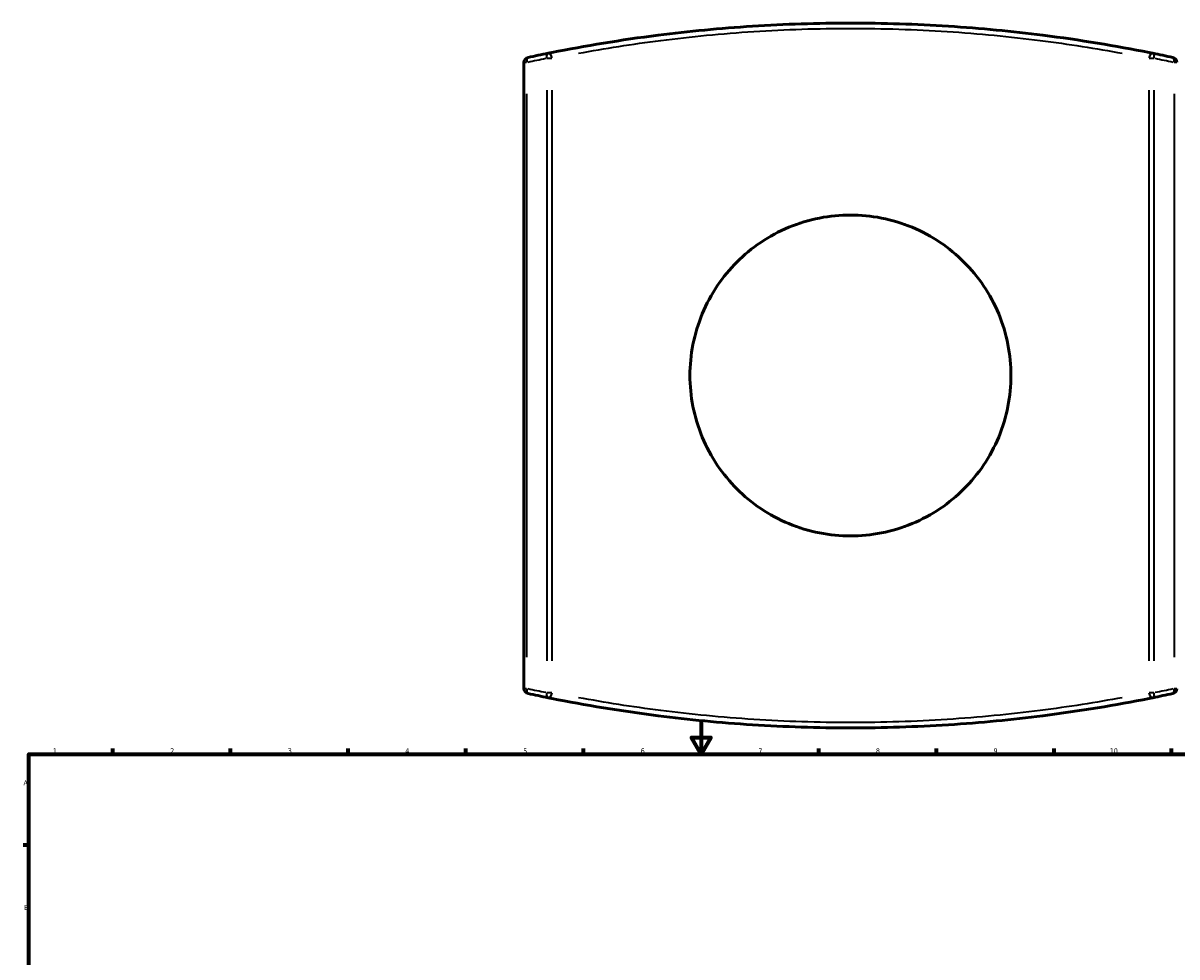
# Model space of a CAD drawing. Header units: millimetres. Extents: x -298 to 1402, y -344 to 1010.
# Tile 4 of 7: x 17 to 704, y 453 to 1010. Entities that reach past the tile are written whole.
import ezdxf

# ---------------------------------------------------------------- set-up
doc = ezdxf.new("R2010")
doc.units = ezdxf.units.MM
for name, color, linetype, lineweight in [('Border (ANSI)', 7, 'Continuous', 70), ('Visible (ANSI)', 7, 'Continuous', 50), ('Visible Narrow (ANSI)', 7, 'Continuous', 35)]:
    doc.layers.add(name, color=color, linetype=linetype, lineweight=lineweight)
doc.styles.add('Note Text (ANSI)', font='tahoma.ttf')

# ---------------------------------------------------------------- blocks, each defined once
blk = doc.blocks.new('Borders Default Border')
at = {"layer": 'Border (ANSI)'}
for p, q in [((70.08, 574), (70.08, 577.45)), ((140.17, 574), (140.17, 577.45)), ((210.25, 574), (210.25, 577.45)), ((280.33, 574), (280.33, 577.45)), ((350.42, 574), (350.42, 577.45)), ((490.58, 574), (490.58, 577.45)), ((560.67, 574), (560.67, 577.45)), ((630.75, 574), (630.75, 577.45)), ((700.83, 574), (700.83, 577.45)), ((20, 519.75), (16.55, 519.75))]:
    blk.add_line(p, q, dxfattribs=at)
at = {"layer": 'Border (ANSI)', "flags": 128}
for points in [[(420.5, 594), (420.5, 574), (414.73, 584), (426.27, 584), (420.5, 574)], [(20, 20), (20, 574), (821, 574), (821, 20), (20, 20)]]:
    blk.add_lwpolyline(points, dxfattribs=at)
at = {"layer": 'Border (ANSI)', "attachment_point": 7, "style": 'Note Text (ANSI)'}
for s, insert, char_height in [('1', (34.35, 574.4), 3.05), ('2', (104.2, 574.4), 3.05), ('3', (174.26, 574.34), 3.05), ('4', (244.23, 574.4), 3.05), ('5', (314.48, 574.34), 3.05), ('6', (384.49, 574.34), 3.05), ('7', (454.6, 574.4), 3.05), ('8', (524.63, 574.33), 3.05), ('9', (594.7, 574.34), 3.05), ('10', (663.96, 574.34), 3.048), ('A', (16.78, 555.35), 3.05), ('B', (17.15, 481.1), 3.05)]:
    blk.add_mtext(s, dxfattribs=dict(at, insert=insert, char_height=char_height))

msp = doc.modelspace()

# ---------------------------------------------------------------- linework, layer by layer
at = {"layer": 'Visible (ANSI)'}
msp.add_line((314.968, 986.094), (314.968, 613.174), dxfattribs=at)
for centre, radius, start, end in [((509.468, 98.414), 911.22, 101.40321, 102.164642), ((509.468, 98.414), 911.22, 77.835358, 78.59679), ((318.118, 986.094), 3.15, 102.164642, 180), ((700.818, 986.094), 3.15, 0, 77.835358), ((318.118, 613.174), 3.15, 180, 257.835358), ((700.818, 613.174), 3.15, 282.164642, 0), ((509.468, 1500.854), 911.22, 257.835358, 258.59679), ((509.468, 1500.854), 911.22, 281.40321, 282.164642)]:
    msp.add_arc(centre, radius, start, end, dxfattribs=at)
for points, knots in [([(689.628, 991.647), (688.891, 991.795), (688.152, 991.943), (667.655, 996.025), (646.35, 999.576), (605.85, 1004.707), (587.015, 1006.532), (548.607, 1008.996), (529.038, 1009.634), (509.468, 1009.634), (489.899, 1009.634), (470.329, 1008.996), (431.921, 1006.532), (413.087, 1004.707), (372.587, 999.576), (351.282, 996.025), (330.784, 991.943), (330.046, 991.795), (329.309, 991.647)], [1.1911092, 1.1911092, 1.1911092, 1.1911092, 1.461548, 1.461548, 8.6725914, 8.6725914, 14.5231567, 14.5231567, 20.3737271, 20.3737271, 20.3737271, 26.2242975, 26.2242975, 32.0748628, 32.0748628, 39.2859084, 39.2859084, 39.5563087, 39.5563087, 39.5563087, 39.5563087]), ([(605.093, 799.634), (605.093, 793.588), (604.511, 787.349), (602.072, 774.964), (600.216, 768.818), (595.325, 757.05), (592.286, 751.419), (585.279, 741.015), (581.31, 736.241), (572.863, 727.794), (568.09, 723.825), (557.685, 716.817), (552.053, 713.778), (540.283, 708.886), (534.136, 707.03), (521.751, 704.591), (515.512, 704.009), (503.425, 704.009), (497.186, 704.591), (484.801, 707.03), (478.654, 708.886), (466.884, 713.778), (461.252, 716.817), (450.847, 723.825), (446.074, 727.794), (437.627, 736.241), (433.658, 741.015), (426.651, 751.419), (423.612, 757.05), (418.721, 768.818), (416.865, 774.964), (414.426, 787.349), (413.843, 793.588), (413.843, 805.68), (414.426, 811.919), (416.865, 824.304), (418.721, 830.45), (423.612, 842.218), (426.651, 847.849), (433.658, 858.253), (437.627, 863.027), (446.074, 871.474), (450.847, 875.443), (461.252, 882.451), (466.884, 885.49), (478.654, 890.382), (484.801, 892.238), (497.186, 894.677), (503.425, 895.259), (515.512, 895.259), (521.751, 894.677), (534.136, 892.238), (540.283, 890.382), (552.053, 885.49), (557.685, 882.451), (568.09, 875.443), (572.863, 871.474), (581.31, 863.027), (585.279, 858.253), (592.286, 847.849), (595.325, 842.218), (600.216, 830.45), (602.072, 824.304), (604.511, 811.919), (605.093, 805.68), (605.093, 799.634)], [0, 0, 0, 0, 1.8137373, 1.8137373, 3.6274745, 3.6274745, 5.4412118, 5.4412118, 7.254949, 7.254949, 9.0681185, 9.0681185, 10.8812881, 10.8812881, 12.6944576, 12.6944576, 14.5076271, 14.5076271, 16.3207966, 16.3207966, 18.1339661, 18.1339661, 19.9471357, 19.9471357, 21.7603052, 21.7603052, 23.5740424, 23.5740424, 25.3877797, 25.3877797, 27.2015169, 27.2015169, 29.0152542, 29.0152542, 30.8289915, 30.8289915, 32.6427287, 32.6427287, 34.456466, 34.456466, 36.2702032, 36.2702032, 38.0833727, 38.0833727, 39.8965423, 39.8965423, 41.7097118, 41.7097118, 43.5228813, 43.5228813, 45.3360508, 45.3360508, 47.1492203, 47.1492203, 48.9623899, 48.9623899, 50.7755594, 50.7755594, 52.5892966, 52.5892966, 54.4030339, 54.4030339, 56.2167711, 56.2167711, 58.0305084, 58.0305084, 58.0305084, 58.0305084]), ([(329.309, 607.621), (330.046, 607.473), (330.784, 607.325), (351.282, 603.243), (372.587, 599.692), (413.087, 594.561), (431.922, 592.736), (470.33, 590.272), (489.899, 589.634), (509.468, 589.634), (529.038, 589.634), (548.607, 590.272), (587.015, 592.736), (605.85, 594.561), (646.35, 599.692), (667.655, 603.243), (688.153, 607.325), (688.891, 607.473), (689.628, 607.621)], [1.1911092, 1.1911092, 1.1911092, 1.1911092, 1.4615287, 1.4615287, 8.6725732, 8.6725732, 14.5231386, 14.5231386, 20.373709, 20.373709, 20.373709, 26.2242793, 26.2242793, 32.0748447, 32.0748447, 39.2858892, 39.2858892, 39.5563087, 39.5563087, 39.5563087, 39.5563087])]:
    msp.add_open_spline(points, degree=3, knots=knots, dxfattribs=at)
at = {"layer": 'Visible Narrow (ANSI)'}
for p, q in [((316.546, 986.094), (314.973, 986.094)), ((331.568, 988.559), (328.664, 988.559)), ((690.273, 988.559), (687.369, 988.559)), ((703.964, 986.094), (702.391, 986.094)), ((328.512, 969.666), (328.512, 629.602)), ((331.709, 629.602), (331.709, 969.666)), ((687.228, 969.666), (687.228, 629.602)), ((690.425, 629.602), (690.425, 969.666)), ((316.699, 631.82), (316.699, 967.448)), ((702.238, 967.448), (702.238, 631.82)), ((314.973, 613.174), (316.546, 613.174)), ((702.391, 613.174), (703.964, 613.174)), ((328.664, 610.709), (331.568, 610.709)), ((687.369, 610.709), (690.273, 610.709))]:
    msp.add_line(p, q, dxfattribs=at)
for centre, start, end in [((508.049, 98.414), 101.441281, 102.126571), ((510.888, 98.414), 77.873429, 78.558719), ((508.049, 1500.854), 257.873429, 258.558719), ((510.888, 1500.854), 281.441281, 282.126571)]:
    msp.add_arc(centre, 908.07, start, end, dxfattribs=at)
for centre, major_axis, ratio, start_param, end_param in [((329.932, 988.559), (-0.623, 3.088), 0.4436529, 0.0740776, 1.4074744), ((329.932, 988.559), (-0.623, 3.088), 0.5566504, 4.6847144, 6.1990553), ((689.005, 988.559), (0.623, 3.088), 0.5566504, 0.08413, 1.5984709), ((689.005, 988.559), (0.623, 3.088), 0.4436529, 4.8757109, 6.2091077), ((318.118, 986.094), (-0.664, 3.079), 0.4426655, 0.0737831, 1.4018795), ((700.818, 986.094), (0.664, 3.079), 0.4426655, 4.8813058, 6.2094022), ((318.118, 613.174), (-0.664, -3.079), 0.4426655, 4.8813058, 6.2094022), ((700.818, 613.174), (0.664, -3.079), 0.4426655, 0.0737831, 1.4018795), ((329.932, 610.709), (-0.623, -3.088), 0.4436529, 4.8757109, 6.2091077), ((329.932, 610.709), (-0.623, -3.088), 0.5566504, 0.08413, 1.5984709), ((689.005, 610.709), (0.623, -3.088), 0.5566504, 4.6847144, 6.1990553), ((689.005, 610.709), (0.623, -3.088), 0.4436529, 0.0740776, 1.4074744)]:
    msp.add_ellipse(centre, major_axis=major_axis, ratio=ratio, start_param=start_param, end_param=end_param, dxfattribs=at)
for points, knots in [([(347.494, 991.625), (363.051, 994.502), (379.452, 997.106), (414.371, 1001.574), (432.955, 1003.393), (470.851, 1005.849), (490.159, 1006.484), (509.468, 1006.484), (528.777, 1006.484), (548.086, 1005.849), (585.982, 1003.393), (604.566, 1001.574), (639.485, 997.106), (655.885, 994.502), (671.443, 991.625)], [-37.6380488, -37.6380488, -37.6380488, -37.6380488, -32.0748628, -32.0748628, -26.2242975, -26.2242975, -20.3737271, -20.3737271, -20.3737271, -14.5231567, -14.5231567, -8.6725914, -8.6725914, -3.1093691, -3.1093691, -3.1093691, -3.1093691]), ([(671.443, 607.643), (655.885, 604.766), (639.485, 602.162), (604.566, 597.694), (585.982, 595.875), (548.086, 593.419), (528.777, 592.784), (509.468, 592.784), (490.16, 592.784), (470.851, 593.419), (432.955, 595.875), (414.371, 597.694), (379.452, 602.162), (363.052, 604.766), (347.494, 607.643)], [-37.6380488, -37.6380488, -37.6380488, -37.6380488, -32.0748447, -32.0748447, -26.2242793, -26.2242793, -20.373709, -20.373709, -20.373709, -14.5231386, -14.5231386, -8.6725732, -8.6725732, -3.1093691, -3.1093691, -3.1093691, -3.1093691])]:
    msp.add_open_spline(points, degree=3, knots=knots, dxfattribs=at)

# ---------------------------------------------------------------- block references
msp.add_blockref('Borders Default Border', (0, 0))

doc.saveas('drawing.dxf')
